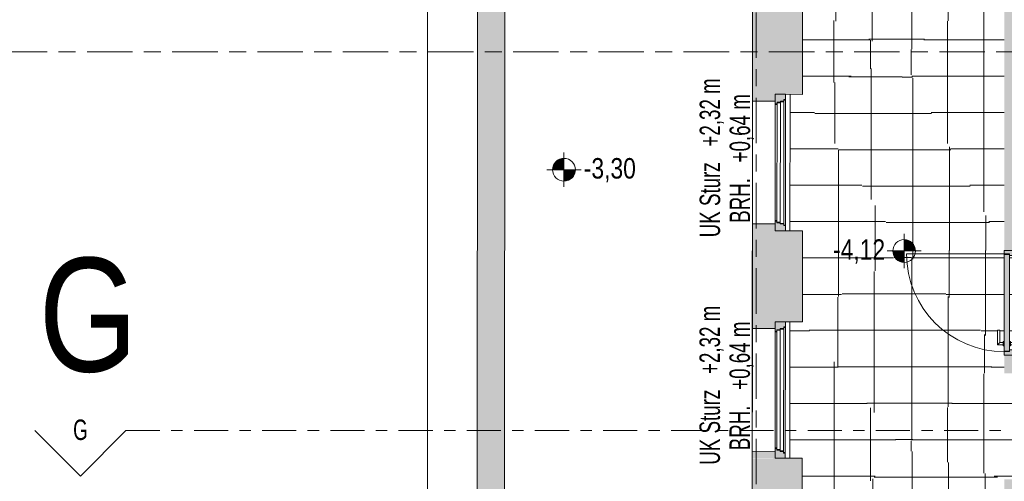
# Model space of a CAD drawing. Header units: metres. Extents: x 2 to 163, y -54 to 869.
# Tile 28 of 78: x 21.79 to 30.46, y -11.8 to -7.74. Entities that reach past the tile are written whole.
import ezdxf

# ---------------------------------------------------------------- set-up
doc = ezdxf.new("R2010")
doc.units = ezdxf.units.M
doc.linetypes.add('_Rasterlinie_', pattern=[0.75, 0.4, -0.1, 0.15, -0.1])
doc.linetypes.add('_Schnittlinie_', pattern=[0.6, 0.3, -0.1, 0.1, -0.1])
for name, color, linetype, lineweight in [('A_Fenster', 45, 'Continuous', 5), ('A_Fenster-Txt', 129, 'Continuous', 5), ('A_Geschossdecken', 7, 'Continuous', 5), ('A_Geschossdecken_Oberflächenschraffur', 7, 'Continuous', 5), ('A_Hoehenkoten', 124, 'Continuous', 5), ('A_Notizen', 50, 'Continuous', 5), ('A_Raster', 128, 'Continuous', 5), ('A_Symbol-S_A', 172, 'Continuous', 5), ('A_Tuer', 128, 'Continuous', 5), ('A_Türen_Element', 128, 'Continuous', 5), ('A_Türen_Rahmen', 128, 'Continuous', 5), ('A_Wand', 244, 'Continuous', 5), ('A_Wand_Schraff', 1, 'Continuous', 5), ('A_Öffnung', 128, 'Continuous', 5)]:
    doc.layers.add(name, color=color, linetype=linetype, lineweight=lineweight)
doc.styles.add('Arial Narrow', font='ARIALN.TTF', dxfattribs={"width": 0.8, "height": 0.18})
doc.styles.add('Arial_1', font='arial.ttf', dxfattribs={"width": 0.8, "height": 0.18})
doc.styles.add('Arial_2', font='arial.ttf', dxfattribs={"width": 0.8, "height": 1})
pattern_1 = [(0, (56.20742, 4.247), (0, 0.32), []), (90, (56.20742, 4.247), (-0.32, 2e-17), [])]
pattern_2 = [(0, (56.15842, 4.247), (0, 0.32), []), (90, (56.15842, 4.247), (-0.32, 2e-17), [])]
pattern_3 = [(0.02, (56.20642, 4.248), (-0.0001117, 0.32), []), (90, (56.20642, 4.248), (-0.32, 2e-17), [])]
pattern_4 = [(359.985, (56.17842, 4.231), (8.38e-05, 0.32), []), (90, (56.17842, 4.231), (-0.32, 2e-17), [])]
pattern_5 = [(0, (56.19642, 4.247), (0, 0.32), []), (90, (56.19642, 4.247), (-0.32, 2e-17), [])]
pattern_6 = [(359.985, (56.20242, 4.244), (8.38e-05, 0.32), []), (90, (56.20242, 4.244), (-0.32, 2e-17), [])]
pattern_7 = [(0.013, (56.19042, 4.257), (-7.26e-05, 0.32), []), (90, (56.19042, 4.257), (-0.32, 2e-17), [])]
pattern_8 = [(0, (56.15742, 4.247), (0, 0.32), []), (90, (56.15742, 4.247), (-0.32, 2e-17), [])]
pattern_9 = [(359.979, (56.16342, 4.229), (0.0001173, 0.32), []), (90, (56.16342, 4.229), (-0.32, 2e-17), [])]
pattern_10 = [(0.018, (56.17342, 4.26), (-0.0001005, 0.32), []), (90, (56.17342, 4.26), (-0.32, 2e-17), [])]
pattern_11 = [(0.008, (56.21242, 4.242), (-4.47e-05, 0.32), []), (90, (56.21242, 4.242), (-0.32, 2e-17), [])]
pattern_12 = [(359.985, (56.20142, 4.245), (8.38e-05, 0.32), []), (90, (56.20142, 4.245), (-0.32, 2e-17), [])]
pattern_13 = [(0, (56.21042, 4.247), (0, 0.32), []), (90, (56.21042, 4.247), (-0.32, 2e-17), [])]
pattern_14 = [(0, (56.19842, 4.247), (0, 0.32), []), (90, (56.19842, 4.247), (-0.32, 2e-17), [])]

# ---------------------------------------------------------------- blocks, each defined once
blk = doc.blocks.new('TU DF 1 - Rahmenstock flächenbündig variabel - DL - H - 840 x 2040-8069373-AB-E-1 OK FFB')
at = {"layer": 'A_Tuer', "lineweight": 9}
h = blk.add_hatch(color=253, dxfattribs=at)
h.paths.add_polyline_path([(-0.46, 0.055), (-0.46, -0.055), (-0.415, -0.055), (-0.415, 0.01), (-0.43, 0.01), (-0.43, 0.055)], flags=0)
h.paths.add_polyline_path([(0.415, 0.01), (0.415, -0.055), (0.46, -0.055), (0.46, 0.055), (0.43, 0.055), (0.43, 0.01)], flags=0)
blk.add_hatch(color=253, dxfattribs=at).paths.add_polyline_path([(-0.426, 0.055), (-0.426, 0.01), (0.426, 0.01), (0.426, 0.055), (-0.3881, 0.055)], flags=0)
at = {"layer": 'A_Tuer', "color": 250, "lineweight": 9}
for p, q in [((-0.37, 0.115), (-0.37, 0.065)), ((-0.24, 0.115), (-0.37, 0.115)), ((-0.37, 0.115), (-0.37, 0.065)), ((-0.24, 0.115), (-0.37, 0.115)), ((-0.35, 0.065), (-0.35, 0.095)), ((-0.35, 0.095), (-0.24, 0.095)), ((-0.35, 0.065), (-0.35, 0.095)), ((-0.35, 0.095), (-0.24, 0.095)), ((-0.24, 0.115), (-0.24, 0.095)), ((-0.24, 0.115), (-0.24, 0.095)), ((-0.46, -0.055), (-0.46, 0.055)), ((-0.38, 0.065), (-0.38, 0.055)), ((-0.38, 0.065), (-0.34, 0.065)), ((-0.38, 0.01), (-0.38, 0)), ((-0.34, 0), (-0.38, 0)), ((-0.37, 0), (-0.37, -0.05)), ((-0.37, 0), (-0.37, -0.05)), ((-0.35, -0.03), (-0.35, 0)), ((-0.35, -0.03), (-0.35, 0)), ((-0.34, 0.055), (-0.34, 0.065)), ((-0.34, 0), (-0.34, 0.01)), ((0.46, 0.055), (0.46, -0.055)), ((-0.37, -0.05), (-0.24, -0.05)), ((-0.37, -0.05), (-0.24, -0.05)), ((-0.24, -0.03), (-0.35, -0.03)), ((-0.24, -0.03), (-0.35, -0.03)), ((-0.24, -0.03), (-0.24, -0.05)), ((-0.24, -0.03), (-0.24, -0.05))]:
    blk.add_line(p, q, dxfattribs=at)
for points in [[(-0.35, 0.095), (-0.35, 0.095), (-0.3502, 0.0952), (-0.3507, 0.0957), (-0.3513, 0.0963), (-0.3519, 0.0969), (-0.3525, 0.0975), (-0.3531, 0.0981), (-0.3539, 0.0989), (-0.3548, 0.0998), (-0.3556, 0.1006), (-0.3562, 0.1012), (-0.3568, 0.1018), (-0.3574, 0.1024), (-0.358, 0.103), (-0.3587, 0.1037), (-0.3593, 0.1043), (-0.36, 0.105), (-0.3607, 0.1057), (-0.3613, 0.1063), (-0.362, 0.107), (-0.3626, 0.1076), (-0.3632, 0.1082), (-0.3638, 0.1088), (-0.3644, 0.1094), (-0.365, 0.11), (-0.3656, 0.1106), (-0.3663, 0.1113), (-0.3669, 0.1119), (-0.3675, 0.1125), (-0.3681, 0.1131), (-0.3687, 0.1137), (-0.3693, 0.1143), (-0.3698, 0.1148), (-0.37, 0.115), (-0.37, 0.115)], [(-0.35, 0.095), (-0.35, 0.095), (-0.3502, 0.0952), (-0.3507, 0.0957), (-0.3513, 0.0963), (-0.3519, 0.0969), (-0.3525, 0.0975), (-0.3531, 0.0981), (-0.3539, 0.0989), (-0.3548, 0.0998), (-0.3556, 0.1006), (-0.3562, 0.1012), (-0.3568, 0.1018), (-0.3574, 0.1024), (-0.358, 0.103), (-0.3587, 0.1037), (-0.3593, 0.1043), (-0.36, 0.105), (-0.3607, 0.1057), (-0.3613, 0.1063), (-0.362, 0.107), (-0.3626, 0.1076), (-0.3632, 0.1082), (-0.3638, 0.1088), (-0.3644, 0.1094), (-0.365, 0.11), (-0.3656, 0.1106), (-0.3663, 0.1113), (-0.3669, 0.1119), (-0.3675, 0.1125), (-0.3681, 0.1131), (-0.3687, 0.1137), (-0.3693, 0.1143), (-0.3698, 0.1148), (-0.37, 0.115), (-0.37, 0.115)], [(-0.37, -0.05), (-0.37, -0.05), (-0.3698, -0.0498), (-0.3693, -0.0493), (-0.3687, -0.0487), (-0.3681, -0.0481), (-0.3675, -0.0475), (-0.3669, -0.0469), (-0.3661, -0.0461), (-0.3652, -0.0452), (-0.3644, -0.0444), (-0.3638, -0.0438), (-0.3632, -0.0432), (-0.3626, -0.0426), (-0.362, -0.042), (-0.3613, -0.0413), (-0.3607, -0.0407), (-0.36, -0.04), (-0.3593, -0.0393), (-0.3587, -0.0387), (-0.358, -0.038), (-0.3574, -0.0374), (-0.3568, -0.0368), (-0.3562, -0.0362), (-0.3556, -0.0356), (-0.355, -0.035), (-0.3544, -0.0344), (-0.3537, -0.0337), (-0.3531, -0.0331), (-0.3525, -0.0325), (-0.3519, -0.0319), (-0.3513, -0.0313), (-0.3507, -0.0307), (-0.3502, -0.0302), (-0.35, -0.03), (-0.35, -0.03)], [(-0.37, -0.05), (-0.37, -0.05), (-0.3698, -0.0498), (-0.3693, -0.0493), (-0.3687, -0.0487), (-0.3681, -0.0481), (-0.3675, -0.0475), (-0.3669, -0.0469), (-0.3661, -0.0461), (-0.3652, -0.0452), (-0.3644, -0.0444), (-0.3638, -0.0438), (-0.3632, -0.0432), (-0.3626, -0.0426), (-0.362, -0.042), (-0.3613, -0.0413), (-0.3607, -0.0407), (-0.36, -0.04), (-0.3593, -0.0393), (-0.3587, -0.0387), (-0.358, -0.038), (-0.3574, -0.0374), (-0.3568, -0.0368), (-0.3562, -0.0362), (-0.3556, -0.0356), (-0.355, -0.035), (-0.3544, -0.0344), (-0.3537, -0.0337), (-0.3531, -0.0331), (-0.3525, -0.0325), (-0.3519, -0.0319), (-0.3513, -0.0313), (-0.3507, -0.0307), (-0.3502, -0.0302), (-0.35, -0.03), (-0.35, -0.03)]]:
    blk.add_open_spline(points, degree=3, knots=[0, 0, 0, 0, 0.083333, 0.125, 0.166667, 0.208333, 0.229167, 0.25, 0.291667, 0.333333, 0.354167, 0.375, 0.395833, 0.416667, 0.4375, 0.458333, 0.479167, 0.5, 0.520833, 0.541667, 0.5625, 0.583333, 0.604167, 0.625, 0.645833, 0.666667, 0.6875, 0.708333, 0.75, 0.770833, 0.791667, 0.833333, 0.875, 0.916667, 1, 1, 1, 1], dxfattribs=at)
at = {"layer": 'A_Türen_Element', "color": 250, "lineweight": 9}
for p, q in [((-0.426, 0.055), (0.426, 0.055)), ((-0.426, 0.01), (-0.426, 0.055)), ((0.426, 0.01), (-0.426, 0.01)), ((0.426, 0.055), (0.426, 0.01))]:
    blk.add_line(p, q, dxfattribs=at)
at = {"layer": 'A_Türen_Rahmen', "color": 250, "lineweight": 9}
for p, q in [((-0.43, 0.055), (-0.46, 0.055)), ((-0.43, 0.01), (-0.43, 0.055)), ((-0.415, 0.01), (-0.43, 0.01)), ((-0.415, -0.055), (-0.415, 0.01)), ((0.43, 0.01), (0.415, 0.01)), ((0.415, 0.01), (0.415, -0.055)), ((0.46, 0.055), (0.43, 0.055)), ((0.43, 0.055), (0.43, 0.01)), ((-0.46, -0.055), (-0.415, -0.055)), ((0.415, -0.055), (0.46, -0.055))]:
    blk.add_line(p, q, dxfattribs=at)
at = {"layer": 'A_Öffnung', "color": 250, "lineweight": 9}
blk.add_line((0.43, 0.055), (0.43, 0.915), dxfattribs=at)
blk.add_arc((0.43, 0.055), 0.86, 90, 180, dxfattribs=at)
blk = doc.blocks.new('FE 2 tlg - waagrecht geteilt - 1200 x 1680-8069427-AB-E-1 OK FFB')
at = {"layer": 'A_Fenster', "lineweight": 9}
h = blk.add_hatch(color=253, dxfattribs=at)
h.paths.add_polyline_path([(-0.6, -0.125), (-0.555, -0.125), (-0.555, -0.11), (-0.54, -0.11), (-0.54, -0.08), (-0.53, -0.08), (-0.53, -0.05), (-0.515, -0.05), (-0.515, -0.035), (-0.6, -0.035)], flags=0)
h.paths.add_polyline_path([(0.515, -0.05), (0.53, -0.05), (0.53, -0.08), (0.54, -0.08), (0.54, -0.11), (0.555, -0.11), (0.555, -0.125), (0.6, -0.125), (0.6, -0.035), (0.515, -0.035), (0.515, -0.0493)], flags=0)
at = {"layer": 'A_Fenster', "color": 250, "lineweight": 9}
for p, q in [((-0.515, -0.035), (-0.6, -0.035)), ((-0.6, -0.035), (-0.6, -0.125)), ((-0.54, -0.11), (-0.54, -0.08)), ((-0.54, -0.08), (-0.535, -0.08)), ((-0.535, -0.08), (0.535, -0.08)), ((-0.535, -0.11), (-0.535, -0.08)), ((-0.53, -0.08), (-0.53, -0.05)), ((-0.53, -0.05), (-0.525, -0.05)), ((-0.525, -0.05), (0.525, -0.05)), ((-0.525, -0.08), (-0.525, -0.05)), ((-0.515, -0.05), (-0.515, -0.035)), ((-0.515, -0.035), (-0.51, -0.035)), ((-0.51, -0.035), (0.51, -0.035)), ((-0.51, -0.05), (-0.51, -0.035)), ((0.51, -0.035), (0.51, -0.05)), ((0.51, -0.035), (0.515, -0.035)), ((0.6, -0.035), (0.515, -0.035)), ((0.515, -0.035), (0.515, -0.05)), ((0.525, -0.05), (0.525, -0.08)), ((0.525, -0.05), (0.53, -0.05)), ((0.53, -0.05), (0.53, -0.08)), ((0.535, -0.08), (0.535, -0.11)), ((0.535, -0.08), (0.54, -0.08)), ((0.54, -0.08), (0.54, -0.11)), ((0.6, -0.125), (0.6, -0.035)), ((-0.6, -0.125), (-0.555, -0.125)), ((-0.555, -0.125), (-0.555, -0.11)), ((-0.555, -0.11), (-0.55, -0.11)), ((-0.55, -0.125), (-0.555, -0.125)), ((-0.55, -0.11), (0.55, -0.11)), ((-0.55, -0.125), (-0.55, -0.11)), ((0.55, -0.125), (-0.55, -0.125)), ((0.55, -0.11), (0.55, -0.125)), ((0.55, -0.11), (0.555, -0.11)), ((0.555, -0.125), (0.55, -0.125)), ((0.555, -0.11), (0.555, -0.125)), ((0.555, -0.125), (0.6, -0.125))]:
    blk.add_line(p, q, dxfattribs=at)
blk = doc.blocks.new('Schnitt - Name-592450-AB-E-1 OK FFB')
at = {"layer": 'A_Symbol-S_A', "lineweight": 9}
for p, q in [((-0.004, 0.004), (-0.008, 0)), ((0, 0), (-0.004, 0.004))]:
    blk.add_line(p, q, dxfattribs=at)
blk = doc.blocks.new('Höhenkoten - Kreuz gefüllt-6114407-AB-E-1 OK FFB')
at = {"layer": 'A_Hoehenkoten'}
h = blk.add_hatch(color=256, dxfattribs=at)
edge = h.paths.add_edge_path(flags=0)
edge.add_line((0.001, 0.0014), (0, 0.0014))
edge.add_line((0, 0.0014), (0, 0.0024))
edge.add_arc((0, 0.0014), 0.001, 0, 90, ccw=False)
h = blk.add_hatch(color=256, dxfattribs=at)
edge = h.paths.add_edge_path(flags=0)
edge.add_line((-0.001, 0.0014), (0, 0.0014))
edge.add_line((0, 0.0014), (0, 0.0004))
edge.add_arc((0, 0.0014), 0.001, 180, 270, ccw=False)
for p, q in [((0, 0.0029), (0, -0.0001)), ((0, 0.0014), (0, 0.0024)), ((0, 0.0024), (0, 0.0014)), ((0, 0.0024), (0, 0.0014)), ((0, 0.0014), (0, 0.0024)), ((-0.0015, 0.0014), (0.0015, 0.0014)), ((-0.001, 0.0014), (0, 0.0014)), ((0, 0.0014), (-0.001, 0.0014)), ((0, 0.0014), (-0.001, 0.0014)), ((-0.001, 0.0014), (0, 0.0014)), ((0.001, 0.0014), (0, 0.0014)), ((0, 0.0014), (0, 0.0004)), ((0, 0.0004), (0, 0.0014)), ((0, 0.0014), (0.001, 0.0014)), ((0, 0.0014), (0.001, 0.0014)), ((0.001, 0.0014), (0, 0.0014)), ((0, 0.0014), (0, 0.0004)), ((0, 0.0004), (0, 0.0014))]:
    blk.add_line(p, q, dxfattribs=at)
for start, end in [(90, 180), (90, 180), (360, 90), (360, 90), (180, 270), (180, 270), (270, 0), (270, 360)]:
    blk.add_arc((0, 0.0014), 0.001, start, end, dxfattribs=at)

msp = doc.modelspace()

# ---------------------------------------------------------------- hatches: boundary and pattern name
at = {"layer": 'A_Geschossdecken_Oberflächenschraffur'}
h = msp.add_hatch(dxfattribs=at)
h.set_pattern_fill('FP_111', color=9, style=0, pattern_type=2)
h.set_pattern_definition(pattern_10)
h.paths.add_polyline_path([(29.554, -8.0654), (29.5763, -6.1365), (28.6817, -7.5935)], flags=0)
h = msp.add_hatch(dxfattribs=at)
h.set_pattern_fill('FP_111', color=9, style=0, pattern_type=2)
h.set_pattern_definition(pattern_10)
h.paths.add_polyline_path([(29.554, -8.0654), (29.5763, -6.1365), (28.6817, -7.5935)], flags=0)
h = msp.add_hatch(dxfattribs=at)
h.set_pattern_fill('FP_113', color=9, style=0, pattern_type=2)
h.set_pattern_definition(pattern_12)
h.paths.add_polyline_path([(29.554, -8.0654), (30.4563, -7.3581), (29.5763, -6.1365), (29.5595, -7.5935)], flags=0)
h = msp.add_hatch(dxfattribs=at)
h.set_pattern_fill('FP_113', color=9, style=0, pattern_type=2)
h.set_pattern_definition(pattern_12)
h.paths.add_polyline_path([(29.554, -8.0654), (30.4563, -7.3581), (29.5763, -6.1365), (29.5595, -7.5935)], flags=0)
h = msp.add_hatch(dxfattribs=at)
h.set_pattern_fill('FP_106', color=9, style=0, pattern_type=2)
h.set_pattern_definition(pattern_5)
h.paths.add_polyline_path([(30.4563, -9.7667), (30.4563, -7.3581), (29.554, -8.0654), (30.2449, -9.3682)], flags=0)
h = msp.add_hatch(dxfattribs=at)
h.set_pattern_fill('FP_106', color=9, style=0, pattern_type=2)
h.set_pattern_definition(pattern_5)
h.paths.add_polyline_path([(30.4563, -9.7667), (30.4563, -7.3581), (29.554, -8.0654), (30.2449, -9.3682)], flags=0)
h = msp.add_hatch(dxfattribs=at)
h.set_pattern_fill('FP_109', color=9, style=0, pattern_type=2)
h.set_pattern_definition(pattern_8)
h.paths.add_polyline_path([(28.6812, -8.3935), (29.554, -8.0654), (28.6817, -7.5935), (28.6814, -8.0654)], flags=0)
h = msp.add_hatch(dxfattribs=at)
h.set_pattern_fill('FP_109', color=9, style=0, pattern_type=2)
h.set_pattern_definition(pattern_8)
h.paths.add_polyline_path([(28.6812, -8.3935), (29.554, -8.0654), (28.6817, -7.5935), (28.6814, -8.0654)], flags=0)
h = msp.add_hatch(dxfattribs=at)
h.set_pattern_fill('FP_110', color=9, style=0, pattern_type=2)
h.set_pattern_definition(pattern_9)
h.paths.add_polyline_path([(29.5763, -9.7667), (29.554, -8.0654), (28.6817, -8.3944), (29.554, -9.7325)], flags=0)
h = msp.add_hatch(dxfattribs=at)
h.set_pattern_fill('FP_110', color=9, style=0, pattern_type=2)
h.set_pattern_definition(pattern_9)
h.paths.add_polyline_path([(29.5763, -9.7667), (29.554, -8.0654), (28.6817, -8.3944), (29.554, -9.7325)], flags=0)
h = msp.add_hatch(dxfattribs=at)
h.set_pattern_fill('FP_112', color=9, style=0, pattern_type=2)
h.set_pattern_definition(pattern_11)
h.paths.add_polyline_path([(29.5763, -9.7667), (30.4563, -9.7667), (29.554, -8.0654), (29.574, -9.5935)], flags=0)
h = msp.add_hatch(dxfattribs=at)
h.set_pattern_fill('FP_112', color=9, style=0, pattern_type=2)
h.set_pattern_definition(pattern_11)
h.paths.add_polyline_path([(29.5763, -9.7667), (30.4563, -9.7667), (29.554, -8.0654), (29.574, -9.5935)], flags=0)
h = msp.add_hatch(dxfattribs=at)
h.set_pattern_fill('FP_1', color=9, style=0, pattern_type=2)
h.set_pattern_definition(pattern_1)
h.paths.add_polyline_path([(28.6804, -9.5935), (28.6812, -8.3935), (28.5712, -8.3935), (28.5712, -9.5934), (28.6761, -9.5935)], flags=0)
h = msp.add_hatch(dxfattribs=at)
h.set_pattern_fill('FP_1', color=9, style=0, pattern_type=2)
h.set_pattern_definition(pattern_1)
h.paths.add_polyline_path([(28.6804, -9.5935), (28.6812, -8.3935), (28.5712, -8.3935), (28.5712, -9.5934), (28.6761, -9.5935)], flags=0)
h = msp.add_hatch(dxfattribs=at)
h.set_pattern_fill('FP_114', color=9, style=0, pattern_type=2)
h.set_pattern_definition(pattern_14)
h.paths.add_polyline_path([(28.6798, -10.3935), (29.5763, -9.7667), (28.6812, -8.3935), (28.68, -10.0696)], flags=0)
h = msp.add_hatch(dxfattribs=at)
h.set_pattern_fill('FP_114', color=9, style=0, pattern_type=2)
h.set_pattern_definition(pattern_14)
h.paths.add_polyline_path([(28.6798, -10.3935), (29.5763, -9.7667), (28.6812, -8.3935), (28.68, -10.0696)], flags=0)
h = msp.add_hatch(dxfattribs=at)
h.set_pattern_fill('FP_108', color=9, style=0, pattern_type=2)
h.set_pattern_definition(pattern_7)
h.paths.add_polyline_path([(29.5627, -11.5096), (29.5763, -9.7667), (28.6804, -10.3942), (29.5473, -11.49)], flags=0)
h = msp.add_hatch(dxfattribs=at)
h.set_pattern_fill('FP_108', color=9, style=0, pattern_type=2)
h.set_pattern_definition(pattern_7)
h.paths.add_polyline_path([(29.5627, -11.5096), (29.5763, -9.7667), (28.6804, -10.3942), (29.5473, -11.49)], flags=0)
h = msp.add_hatch(dxfattribs=at)
h.set_pattern_fill('FP_107', color=9, style=0, pattern_type=2)
h.set_pattern_definition(pattern_6)
h.paths.add_polyline_path([(29.5627, -11.5096), (30.4563, -10.6867), (29.5763, -9.7667), (29.5629, -11.49)], flags=0)
h = msp.add_hatch(dxfattribs=at)
h.set_pattern_fill('FP_107', color=9, style=0, pattern_type=2)
h.set_pattern_definition(pattern_6)
h.paths.add_polyline_path([(29.5627, -11.5096), (30.4563, -10.6867), (29.5763, -9.7667), (29.5629, -11.49)], flags=0)
h = msp.add_hatch(dxfattribs=at)
h.set_pattern_fill('FP_11', color=9, style=0, pattern_type=2)
h.set_pattern_definition(pattern_13)
h.paths.add_polyline_path([(30.4563, -10.6867), (30.4563, -10.6067), (30.4463, -10.606), (30.4463, -10.5967), (30.3963, -10.5964), (30.3966, -10.4667), (30.4163, -10.4667), (30.4163, -10.5767), (30.4463, -10.5767), (30.4463, -10.5667), (30.4563, -10.5667), (30.4563, -9.7667), (29.5763, -9.7667), (30.4276, -10.6567)], flags=0)
h = msp.add_hatch(dxfattribs=at)
h.set_pattern_fill('FP_11', color=9, style=0, pattern_type=2)
h.set_pattern_definition(pattern_13)
h.paths.add_polyline_path([(30.4563, -10.6867), (30.4563, -10.6067), (30.4463, -10.606), (30.4463, -10.5967), (30.3963, -10.5964), (30.3966, -10.4667), (30.4163, -10.4667), (30.4163, -10.5767), (30.4463, -10.5767), (30.4463, -10.5667), (30.4563, -10.5667), (30.4563, -9.7667), (29.5763, -9.7667), (30.4276, -10.6567)], flags=0)
h = msp.add_hatch(dxfattribs=at)
h.set_pattern_fill('FP_1', color=9, style=0, pattern_type=2)
h.set_pattern_definition(pattern_1)
h.paths.add_polyline_path([(30.4563, -10.6567), (30.5013, -10.6567), (30.5013, -10.6527), (30.4563, -10.6527)], flags=0)
h.paths.add_polyline_path([(30.5624, -10.6417), (30.5663, -10.6417), (30.5663, -9.8117), (30.5013, -9.8117), (30.5013, -10.5667), (30.5113, -10.5674), (30.5113, -10.5767), (30.5413, -10.5767), (30.5416, -10.4667), (30.5613, -10.4667), (30.561, -10.5967), (30.5113, -10.5967), (30.5113, -10.6067), (30.5013, -10.6067), (30.5013, -10.6417), (30.5113, -10.6417)], flags=0)
h.paths.add_polyline_path([(30.4563, -9.8007), (30.5013, -9.8007), (30.5013, -9.7967), (30.4563, -9.7967)], flags=0)
h = msp.add_hatch(dxfattribs=at)
h.set_pattern_fill('FP_1', color=9, style=0, pattern_type=2)
h.set_pattern_definition(pattern_1)
h.paths.add_polyline_path([(30.4563, -10.6567), (30.5013, -10.6567), (30.5013, -10.6527), (30.4563, -10.6527)], flags=0)
h.paths.add_polyline_path([(30.5624, -10.6417), (30.5663, -10.6417), (30.5663, -9.8117), (30.5013, -9.8117), (30.5013, -10.5667), (30.5113, -10.5674), (30.5113, -10.5767), (30.5413, -10.5767), (30.5416, -10.4667), (30.5613, -10.4667), (30.561, -10.5967), (30.5113, -10.5967), (30.5113, -10.6067), (30.5013, -10.6067), (30.5013, -10.6417), (30.5113, -10.6417)], flags=0)
h.paths.add_polyline_path([(30.4563, -9.8007), (30.5013, -9.8007), (30.5013, -9.7967), (30.4563, -9.7967)], flags=0)
h = msp.add_hatch(dxfattribs=at)
h.set_pattern_fill('FP_1', color=9, style=0, pattern_type=2)
h.set_pattern_definition(pattern_1)
h.paths.add_polyline_path([(28.679, -11.5935), (28.6798, -10.3935), (28.5698, -10.3935), (28.5698, -11.5934), (28.6784, -11.5935)], flags=0)
h = msp.add_hatch(dxfattribs=at)
h.set_pattern_fill('FP_1', color=9, style=0, pattern_type=2)
h.set_pattern_definition(pattern_1)
h.paths.add_polyline_path([(28.679, -11.5935), (28.6798, -10.3935), (28.5698, -10.3935), (28.5698, -11.5934), (28.6784, -11.5935)], flags=0)
h = msp.add_hatch(dxfattribs=at)
h.set_pattern_fill('FP_103', color=9, style=0, pattern_type=2)
h.set_pattern_definition(pattern_2)
h.paths.add_polyline_path([(28.6784, -12.3935), (29.5627, -11.5096), (28.6798, -10.3935), (28.679, -11.5935)], flags=0)
h = msp.add_hatch(dxfattribs=at)
h.set_pattern_fill('FP_103', color=9, style=0, pattern_type=2)
h.set_pattern_definition(pattern_2)
h.paths.add_polyline_path([(28.6784, -12.3935), (29.5627, -11.5096), (28.6798, -10.3935), (28.679, -11.5935)], flags=0)
h = msp.add_hatch(dxfattribs=at)
h.set_pattern_fill('FP_106', color=9, style=0, pattern_type=2)
h.set_pattern_definition(pattern_5)
h.paths.add_polyline_path([(30.4563, -11.7793), (30.4563, -10.6867), (29.5627, -11.5096), (29.5763, -11.5137)], flags=0)
h = msp.add_hatch(dxfattribs=at)
h.set_pattern_fill('FP_106', color=9, style=0, pattern_type=2)
h.set_pattern_definition(pattern_5)
h.paths.add_polyline_path([(30.4563, -11.7793), (30.4563, -10.6867), (29.5627, -11.5096), (29.5763, -11.5137)], flags=0)
h = msp.add_hatch(dxfattribs=at)
h.set_pattern_fill('FP_1', color=9, style=0, pattern_type=2)
h.set_pattern_definition(pattern_1)
h.paths.add_polyline_path([(30.9663, -11.7796), (30.9663, -10.8459), (30.4563, -10.8459), (30.4563, -11.7793), (30.8318, -11.7795)], flags=0)
h = msp.add_hatch(dxfattribs=at)
h.set_pattern_fill('FP_1', color=9, style=0, pattern_type=2)
h.set_pattern_definition(pattern_1)
h.paths.add_polyline_path([(30.9663, -11.7796), (30.9663, -10.8459), (30.4563, -10.8459), (30.4563, -11.7793), (30.8318, -11.7795)], flags=0)
h = msp.add_hatch(dxfattribs=at)
h.set_pattern_fill('FP_105', color=9, style=0, pattern_type=2)
h.set_pattern_definition(pattern_4)
h.paths.add_polyline_path([(29.5724, -13.1941), (29.5627, -11.5096), (28.679, -12.394), (29.5627, -13.1854)], flags=0)
h = msp.add_hatch(dxfattribs=at)
h.set_pattern_fill('FP_105', color=9, style=0, pattern_type=2)
h.set_pattern_definition(pattern_4)
h.paths.add_polyline_path([(29.5724, -13.1941), (29.5627, -11.5096), (28.679, -12.394), (29.5627, -13.1854)], flags=0)
h = msp.add_hatch(dxfattribs=at)
h.set_pattern_fill('FP_104', color=9, style=0, pattern_type=2)
h.set_pattern_definition(pattern_3)
h.paths.add_polyline_path([(29.5724, -13.1941), (30.4563, -11.7793), (29.5627, -11.5096), (29.5708, -12.9105)], flags=0)
h = msp.add_hatch(dxfattribs=at)
h.set_pattern_fill('FP_104', color=9, style=0, pattern_type=2)
h.set_pattern_definition(pattern_3)
h.paths.add_polyline_path([(29.5724, -13.1941), (30.4563, -11.7793), (29.5627, -11.5096), (29.5708, -12.9105)], flags=0)
h = msp.add_hatch(dxfattribs=at)
h.set_pattern_fill('FP_11', color=9, style=0, pattern_type=2)
h.set_pattern_definition(pattern_13)
h.paths.add_polyline_path([(30.4563, -13.8702), (30.4563, -13.7902), (30.4463, -13.7895), (30.4463, -13.7802), (30.3963, -13.7799), (30.3966, -13.6502), (30.4163, -13.6502), (30.4163, -13.7602), (30.4463, -13.7602), (30.4463, -13.7502), (30.4563, -13.7502), (30.4563, -11.7793), (29.5724, -13.1941), (30.4171, -13.8402)], flags=0)
h = msp.add_hatch(dxfattribs=at)
h.set_pattern_fill('FP_11', color=9, style=0, pattern_type=2)
h.set_pattern_definition(pattern_13)
h.paths.add_polyline_path([(30.4563, -13.8702), (30.4563, -13.7902), (30.4463, -13.7895), (30.4463, -13.7802), (30.3963, -13.7799), (30.3966, -13.6502), (30.4163, -13.6502), (30.4163, -13.7602), (30.4463, -13.7602), (30.4463, -13.7502), (30.4563, -13.7502), (30.4563, -11.7793), (29.5724, -13.1941), (30.4171, -13.8402)], flags=0)
at = {"layer": 'A_Wand_Schraff', "lineweight": 9}
for points in [[(26.056, -15.9496), (26.0713, 6.2865), (25.8313, 6.2865), (25.816, -15.9496)], [(28.6812, -8.3935), (28.6817, -7.5935), (28.2417, -7.5934), (28.2412, -8.3932), (28.6761, -8.3935)], [(36.7463, -8.7582), (36.7463, -8.4382), (30.4563, -8.4334), (30.4563, -8.7534), (36.2213, -8.7578)], [(28.6798, -10.3935), (28.6804, -9.5935), (28.2404, -9.5934), (28.2398, -10.3932), (28.6761, -10.3935)], [(28.6784, -12.3935), (28.679, -11.5935), (28.239, -11.5934), (28.2384, -12.3932), (28.6761, -12.3935)], [(36.7463, -11.8934), (36.7463, -11.7834), (30.4563, -11.7793), (30.4563, -11.8893), (35.1434, -11.8923)]]:
    msp.add_hatch(color=253, dxfattribs=at).paths.add_polyline_path(points, flags=0)
h = msp.add_hatch(color=253, dxfattribs=at)
h.paths.add_polyline_path([(30.5663, -8.4335), (30.5663, -7.3581), (30.4563, -7.3581), (30.4563, -8.4334)], flags=0)
h.paths.add_polyline_path([(30.4563, -6.4381), (30.5663, -6.4381), (30.5663, -5.4035), (30.4563, -5.4035), (30.4563, -5.8082)], flags=0)
h = msp.add_hatch(color=253, dxfattribs=at)
h.paths.add_polyline_path([(28.4404, -9.5934), (28.4404, -9.5334), (28.2404, -9.5334), (28.2404, -9.5932)], flags=0)
h.paths.add_polyline_path([(28.4411, -8.4534), (28.4411, -8.3934), (28.2412, -8.3934), (28.2411, -8.4532), (28.4411, -8.4534)], flags=0)
h = msp.add_hatch(color=253, dxfattribs=at)
h.paths.add_polyline_path([(30.4563, -10.8459), (30.5663, -10.8459), (30.5663, -10.6867), (30.4563, -10.6867), (30.4563, -10.7798)], flags=0)
h.paths.add_polyline_path([(30.4563, -9.7667), (30.5663, -9.7667), (30.5663, -8.7535), (30.4563, -8.7534)], flags=0)
h = msp.add_hatch(color=253, dxfattribs=at)
h.paths.add_polyline_path([(28.439, -11.5934), (28.439, -11.5334), (28.239, -11.5334), (28.239, -11.5932)], flags=0)
h.paths.add_polyline_path([(28.4398, -10.4534), (28.4397, -10.3934), (28.2398, -10.3934), (28.2398, -10.4532), (28.4397, -10.4534)], flags=0)

# ---------------------------------------------------------------- linework, layer by layer
at = {"layer": 'A_Geschossdecken', "color": 253, "lineweight": 9}
for p, q in [((25.3815, 6.9465), (25.3815, -16.6096)), ((28.236, -15.9496), (28.2495, 4.2328))]:
    msp.add_line(p, q, dxfattribs=at)
at = {"layer": 'A_Raster', "linetype": '_Rasterlinie_', "lineweight": 9}
for p, q in [((28.2722, -53.073), (28.2722, 37.0621)), ((87.2847, -8.0184), (15.4272, -8.0184))]:
    msp.add_line(p, q, dxfattribs=at)
at = {"layer": 'A_Symbol-S_A', "linetype": '_Schnittlinie_', "lineweight": 9}
msp.add_line((22.7262, -11.3507), (86.0189, -11.3507), dxfattribs=at)
at = {"layer": 'A_Wand', "color": 250, "lineweight": 9}
for p, q in [((25.8313, 6.2865), (25.8158, -16.1896)), ((26.056, -15.9496), (26.0713, 6.2865)), ((28.2398, -10.3932), (28.2425, -6.4532)), ((28.6812, -8.3935), (28.6817, -7.5935)), ((28.5312, -8.3934), (28.6812, -8.3935)), ((28.5712, -8.3934), (28.5704, -9.5934)), ((28.2411, -8.4532), (28.4411, -8.4534)), ((28.4404, -9.5334), (28.2404, -9.5332)), ((28.6804, -9.5935), (28.5304, -9.5934)), ((28.6798, -10.3935), (28.6804, -9.5935)), ((28.236, -15.9496), (28.2398, -10.3932)), ((28.5298, -10.3934), (28.6798, -10.3935)), ((28.5698, -10.3934), (28.569, -11.5934)), ((28.2398, -10.4532), (28.4398, -10.4534)), ((28.439, -11.5334), (28.239, -11.5332)), ((28.679, -11.5935), (28.529, -11.5934)), ((28.6784, -12.3935), (28.679, -11.5935))]:
    msp.add_line(p, q, dxfattribs=at)

# ---------------------------------------------------------------- block references
at = {"layer": 'A_Fenster', "color": 250, "lineweight": 9, "rotation": 89.96050503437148}
for p in [(28.4058, -8.9933), (28.4044, -10.9933)]:
    msp.add_blockref('FE 2 tlg - waagrecht geteilt - 1200 x 1680-8069427-AB-E-1 OK FFB', p, dxfattribs=at)
at = {"layer": 'A_Hoehenkoten', "extrusion": (0, 0, -1), "xscale": 99.99999999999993, "yscale": 99.99999999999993, "zscale": 99.99999999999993}
msp.add_blockref('Höhenkoten - Kreuz gefüllt-6114407-AB-E-1 OK FFB', (-26.5816, -9.1964), dxfattribs=at)
at = {"layer": 'A_Hoehenkoten', "xscale": 99.99999999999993, "yscale": 99.99999999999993, "zscale": 99.99999999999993}
msp.add_blockref('Höhenkoten - Kreuz gefüllt-6114407-AB-E-1 OK FFB', (29.5752, -9.9111), dxfattribs=at)
at = {"layer": 'A_Symbol-S_A', "lineweight": 9, "extrusion": (0, 0, -1), "xscale": 99.99999999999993, "yscale": 99.99999999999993, "zscale": 99.99999999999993, "rotation": 180}
msp.add_blockref('Schnitt - Name-592450-AB-E-1 OK FFB', (-22.7262, -11.3507), dxfattribs=at)
at = {"layer": 'A_Tuer', "color": 250, "lineweight": 9, "rotation": 89.99999999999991}
msp.add_blockref('TU DF 1 - Rahmenstock flächenbündig variabel - DL - H - 840 x 2040-8069373-AB-E-1 OK FFB', (30.5113, -10.2267), dxfattribs=at)

# ---------------------------------------------------------------- texts
at = {"layer": 'A_Fenster-Txt', "char_height": 0.18, "attachment_point": 1, "rotation": 90, "style": 'Arial Narrow'}
for s, insert, width in [('BRH.   +0,64 m', (28.0393, -9.5239), 1.321181), ('UK Sturz   +2,32 m', (27.7756, -9.6509), 1.629029), ('BRH.   +0,64 m', (28.038, -11.5239), 1.321181), ('UK Sturz   +2,32 m', (27.7742, -11.6509), 1.629029)]:
    msp.add_mtext(s, dxfattribs=dict(at, insert=insert, width=width))
at = {"layer": 'A_Hoehenkoten', "char_height": 0.18, "width": 0.542095, "attachment_point": 1, "line_spacing_factor": 0.941778, "style": 'Arial_1'}
for s, insert in [('-3,30', (26.7558, -8.9542)), ('-4,12', (28.9493, -9.6689))]:
    msp.add_mtext(s, dxfattribs=dict(at, insert=insert))
at = {"layer": 'A_Notizen', "color": 7, "insert": (21.9601, -9.8318), "char_height": 1, "width": 1.051814, "attachment_point": 1, "style": 'Arial_2'}
msp.add_mtext('G', dxfattribs=at)
at = {"layer": 'A_Symbol-S_A', "insert": (22.2624, -11.2536), "char_height": 0.18, "width": 0.153924, "attachment_point": 1, "style": 'Arial Narrow'}
msp.add_mtext('G', dxfattribs=at)

doc.saveas('drawing.dxf')
